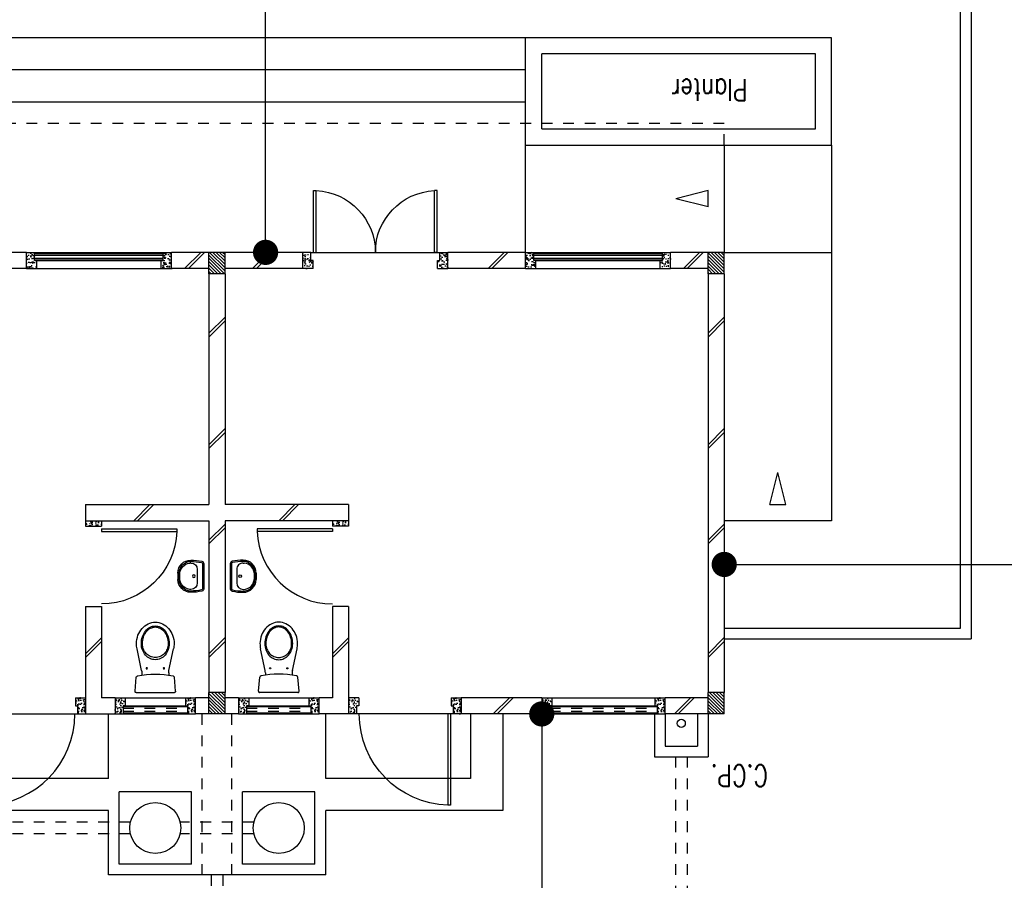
# Model space of a CAD drawing. Header units: millimetres. Extents: x 301 to 1479, y 491 to 1341.
# Tile 13 of 256: x 379 to 388, y 556 to 564. Entities that reach past the tile are written whole.
import ezdxf

# ---------------------------------------------------------------- set-up
doc = ezdxf.new("R2010")
doc.units = ezdxf.units.MM
doc.header["$LTSCALE"] = 1.5
doc.header["$MEASUREMENT"] = 0
for name, pattern in [('HIDDEN', [0.375, 0.25, -0.125]), ('HIDDEN2', [4.7625, 3.175, -1.5875]), ('PHANTOM2', [1.25, 0.625, -0.125, 0.125, -0.125, 0.125, -0.125])]:
    doc.linetypes.add(name, pattern=pattern)
for name, color, linetype in [('Block', 46, 'Continuous'), ('BWCN', 4, 'Continuous'), ('DOOR', 3, 'Continuous'), ('Ele', 8, 'Continuous'), ('HATCH', 7, 'Continuous'), ('Hatch Block', 251, 'Continuous'), ('Hatch Col.', 250, 'Continuous'), ('Hatch Stub Col', 251, 'Continuous'), ('Kerb', 251, 'Continuous'), ('P. Sewr Manhole', 49, 'Continuous'), ('Paving Block', 251, 'Continuous'), ('PVC Pipe 110', 69, 'Continuous'), ('PVC RWP 75', 77, 'Continuous'), ('PVC Sewer Pipe 110', 24, 'Continuous'), ('SANIT', 8, 'Continuous'), ('TEXT', 7, 'Continuous'), ('WINDOW', 1, 'Continuous')]:
    doc.layers.add(name, color=color, linetype=linetype)
doc.styles.add('RS1', font='romans.shx', dxfattribs={"width": 0.75, "height": 0.5})
doc.styles.add('RS2-100', font='ROMANS.shx', dxfattribs={"width": 0.75, "height": 200})
doc.dimstyles.new('Souillac5', dxfattribs={"dimscale": 0.5, "dimtxt": 0.5, "dimasz": 0.47, "dimexe": 0, "dimexo": 1, "dimgap": 0.5, "dimtad": 1, "dimzin": 0, "dimdsep": 46, "dimtxsty": 'RS1', "dimblk": 'DOT', "dimcen": 3, "dimse1": 1, "dimse2": 1, "dimclrd": 6, "dimclre": 6, "dimclrt": 7, "dimaunit": 1, "dimadec": 0, "dimazin": 0, "dimtfac": 1, "dimtofl": 0, "dimtmove": 1, "dimatfit": 3, "dimfxl": 1, "dimtolj": 1, "dimtzin": 0, "dimlwe": -1, "dimarcsym": 0})
pattern_1 = [(315, (763091.83, 6759.343), (15.46796084, 15.46796084), [])]
pattern_2 = [(50, (425954.37, 160712.746), (71.726018, -6.2752135), [7.5, -82.5]), (355, (425954.37, 160712.746), (-13.875133, 75.219213), [6, -66]), (100.451444, (425960.345, 160712.22), (57.850885, 68.943999), [6.374019, -70.114211]), (46.1842, (425954.37, 160732.75), (106.724133, -16.551928), [11.25, -123.75]), (96.635635, (425963.26, 160731.37), (93.466195, 97.41186), [9.561034, -105.171376]), (351.184164, (425954.37, 160732.75), (93.466195, 97.41186), [9, -99]), (21, (425964.37, 160727.746), (59.690705, -40.261889), [7.5, -82.5]), (326, (425964.37, 160727.746), (24.331533, 72.515005), [6, -66]), (71.451445, (425969.34, 160724.39), (84.022238, 32.253115), [6.374019, -70.114211]), (37.5, (425954.367, 160712.746), (1.2159855, 33.2893854), [0, -65.2, 0, -67, 0, -66.25]), (7.5, (425954.367, 160712.746), (26.3069537, 39.4411712), [0, -38.2, 0, -63.7, 0, -25.25]), (327.5, (425932.067, 160712.746), (53.3822436, -2.2554872), [0, -25, 0, -78, 0, -103.5]), (317.5, (425922.067, 160712.746), (58.318617, 10.010498), [0, -32.5, 0, -51.8, 0, -73.5])]

# ---------------------------------------------------------------- blocks, each defined once
blk = doc.blocks.new('WC')
at = {"layer": 'SANIT'}
for p, q in [((-179.1, 0), (179.1, 0)), ((-189, -10.9), (-177.5, -141.5)), ((189, -10.9), (177.5, -141.5)), ((-125, -184.5), (-125, -161.4)), ((125, -184.5), (125, -161.4)), ((-127.2, -205.2), (-170.1, -407.8)), ((127.2, -205.2), (170.1, -407.8))]:
    blk.add_line(p, q, dxfattribs=at)
for points in [[(130, -455, 0.086378), (119.8, -396.7, 0.092622), (91.9, -348.9, 0.103078), (48.8, -316.1, 0.111925), (0, -305, 0.111925), (-48.8, -316.1, 0.103078), (-91.9, -348.9, 0.092622), (-119.8, -396.7, 0.086378), (-130, -455, 0.086378)], [(120, -455, 0.091554), (110.7, -404.8, 0.095342), (84.9, -363.1, 0.101238), (45.4, -334.7, 0.105842), (0, -325, 0.105842), (-45.4, -334.7, 0.101238), (-84.9, -363.1, 0.095342), (-110.7, -404.8, 0.091554), (-120, -455, 0.091554)], [(-175, -455, 0.087147), (-161.4, -532.7, 0.093047), (-123.7, -596.4, 0.102819), (-65.8, -640.2, 0.110985), (0, -655, 0.110985), (65.8, -640.2, 0.102819), (123.7, -596.4, 0.093047), (161.4, -532.7, 0.087147), (175, -455, 0.052217), (170.1, -407.8, 0.093047)], [(-170.1, -407.8, 0.052217), (-175, -455, 0.087147)], [(-130, -455, 0.079027), (-119.7, -519.8, 0.088191), (-91.9, -571.7, 0.105253), (-48.1, -608.1, 0.121599), (0, -620, 0.121599), (48.1, -608.1, 0.105253), (91.9, -571.7, 0.088191), (119.7, -519.8, 0.079027), (130, -455, 0.079027)], [(-120, -455, 0.077736), (-110.5, -515.9, 0.087342), (-84.9, -564.6, 0.105569), (-44.3, -598.9, 0.12344), (0, -610, 0.12344), (44.3, -598.9, 0.105569), (84.9, -564.6, 0.087342), (110.5, -515.9, 0.077736), (120, -455, 0.077736)]]:
    blk.add_lwpolyline(points, format="xyb", dxfattribs=at)
for centre in [(-80, -225), (80, -225)]:
    blk.add_circle(centre, 6, dxfattribs=at)
for centre, radius, start, end in [((-179.1, -10), 10, 90, 185.04245), ((179.1, -10), 10, 354.95755, 90), ((-162.6, -140.2), 15, 185.04245, 259.60796), ((0, 746.3), 916.3, 259.60796, 280.39204), ((162.6, -140.2), 15, 280.39204, 354.95755), ((-225, -184.5), 100, 348.04369, 0), ((225, -184.5), 100, 180, 191.95631)]:
    blk.add_arc(centre, radius, start, end, dxfattribs=at)
blk = doc.blocks.new('Wh1')
at = {"layer": 'SANIT'}
for p, q in [((197, 0), (-197, 0)), ((197, -20), (-197, -20)), ((105, -100), (-105, -100)), ((-205, -200), (-205, -217)), ((205, -200), (205, -217)), ((50, -380), (-50, -380)), ((50, -400), (-50, -400)), ((-30, -373), (30, -373))]:
    blk.add_line(p, q, dxfattribs=at)
blk.add_circle((0, -154), 20, dxfattribs=at)
for centre, radius, start, end in [((0, -200), 250, 180, 180), ((0, -200), 250, 0, 0), ((-197, -35), 35, 90, 167.7776), ((197, -35), 35, 12.2224, 90), ((567, -201), 817, 167.7776, 179.9598), ((567, -201), 797, 167.7776, 179.9598), ((-197, -35), 15, 90, 167.7776), ((-105, -200), 100, 90, 180), ((105, -200), 100, 0, 90), ((197, -35), 15, 12.2224, 90), ((-567, -201), 797, 0.0402, 12.2224), ((-567, -201), 817, 0.0402, 12.2224), ((-50, -200), 200, 180, 270), ((-50, -200), 180, 180, 270), ((-30, -197), 176, 186.7076, 270.013), ((30, -197), 176, 269.987, 353.2924), ((50, -200), 180, 270, 0), ((50, -200), 200, 270, 0)]:
    blk.add_arc(centre, radius, start, end, dxfattribs=at)
blk = doc.blocks.new('Dr900')
at = {"layer": 'DOOR'}
for p, q in [((-50, 0), (-50, 850)), ((-25, 850), (-50, 850)), ((-25, 0), (-25, 850)), ((-25, 0), (-50, 0))]:
    blk.add_line(p, q, dxfattribs=at)
blk.add_arc((-24.3, -0.3), 850.7, 91.72797, 179.98222, dxfattribs=at)
blk = doc.blocks.new('Dr750')
at = {"layer": 'DOOR'}
for p, q in [((-50, 0), (-50, 700)), ((-25, 700), (-50, 700)), ((-25, 0), (-25, 700)), ((-25, 0), (-50, 0))]:
    blk.add_line(p, q, dxfattribs=at)
blk.add_arc((-24.2, -0.3), 700.8, 92.10955, 179.97371, dxfattribs=at)
blk = doc.blocks.new('Ddr1200')
at = {"layer": 'DOOR'}
for p, q in [((-575, 0), (-575, 575)), ((-575, 575), (-550, 575)), ((-550, 0), (-550, 575)), ((550, 0), (550, 575)), ((575, 575), (550, 575)), ((575, 0), (575, 575)), ((-575, 0), (-550, 0)), ((575, 0), (550, 0))]:
    blk.add_line(p, q, dxfattribs=at)
for centre, start, end in [((-576, -0.4), 0.03911, 87.41483), ((576, -0.4), 92.58517, 179.96089)]:
    blk.add_arc(centre, 576, start, end, dxfattribs=at)
blk = doc.blocks.new('COMU')
at = {"layer": 'Hatch Col.'}
h = blk.add_hatch(dxfattribs=at)
h.set_pattern_fill('ANSI31', color=256, scale=175, angle=-90)
h.set_pattern_definition(pattern_1)
h.paths.add_polyline_path([(1150, 6300), (1000, 6300), (1000, 6100), (1150, 6100)])
h = blk.add_hatch(dxfattribs=at)
h.set_pattern_fill('ANSI31', color=256, scale=175, angle=-90)
h.set_pattern_definition(pattern_1)
h.paths.add_polyline_path([(5800, 6300), (5650, 6300), (5650, 6100), (5800, 6100)])
h = blk.add_hatch(dxfattribs=at)
h.set_pattern_fill('ANSI31', color=256, scale=175, angle=-90)
h.set_pattern_definition(pattern_1)
h.paths.add_polyline_path([(1150, 2200), (1000, 2200), (1000, 2000), (1150, 2000)])
h = blk.add_hatch(dxfattribs=at)
h.set_pattern_fill('ANSI31', color=256, scale=175, angle=-90)
h.set_pattern_definition(pattern_1)
h.paths.add_polyline_path([(5800, 2200), (5650, 2200), (5650, 2000), (5800, 2000)])
at = {"layer": 'Hatch Stub Col', "linetype": 'ByBlock'}
h = blk.add_hatch(dxfattribs=at)
h.set_pattern_fill('AR-CONC', color=256, scale=10, angle=720)
h.set_pattern_definition([(50, (424054.37, 160712.746), (71.726018, -6.2752135), [7.5, -82.5]), (355, (424054.37, 160712.746), (-13.875133, 75.219213), [6, -66]), (100.451444, (424060.345, 160712.22), (57.850885, 68.943999), [6.374019, -70.114211]), (46.1842, (424054.37, 160732.75), (106.724133, -16.551928), [11.25, -123.75]), (96.635635, (424063.26, 160731.37), (93.466195, 97.41186), [9.561034, -105.171376]), (351.184164, (424054.37, 160732.75), (93.466195, 97.41186), [9, -99]), (21, (424064.37, 160727.746), (59.690705, -40.261889), [7.5, -82.5]), (326, (424064.37, 160727.746), (24.331533, 72.515005), [6, -66]), (71.451445, (424069.34, 160724.39), (84.022238, 32.253115), [6.374019, -70.114211]), (37.5, (424054.367, 160712.746), (1.2159855, 33.2893854), [0, -65.2, 0, -67, 0, -66.25]), (7.5, (424054.367, 160712.746), (26.3069537, 39.4411712), [0, -38.2, 0, -63.7, 0, -25.25]), (327.5, (424032.067, 160712.746), (53.3822436, -2.2554872), [0, -25, 0, -78, 0, -103.5]), (317.5, (424022.067, 160712.746), (58.318617, 10.010498), [0, -32.5, 0, -51.8, 0, -73.5])])
h.paths.add_polyline_path([(1645, 6225), (1625, 6225), (1625, 6300), (1550, 6300), (1550, 6150), (1645, 6150)])
h = blk.add_hatch(dxfattribs=at)
h.set_pattern_fill('AR-CONC', color=256, scale=10, angle=720)
h.set_pattern_definition(pattern_2)
h.paths.add_polyline_path([(2605, 6225), (2625, 6225), (2625, 6300), (2700, 6300), (2700, 6150), (2605, 6150)])
h = blk.add_hatch(dxfattribs=at)
h.set_pattern_fill('AR-CONC', color=256, scale=10, angle=720)
h.set_pattern_definition(pattern_2)
h.paths.add_polyline_path([(3545, 6225), (3525, 6225), (3525, 6300), (3450, 6300), (3450, 6150), (3545, 6150)])
h = blk.add_hatch(dxfattribs=at)
h.set_pattern_fill('AR-CONC', color=256, scale=10, angle=720)
h.set_pattern_definition([(50, (427754.37, 160712.746), (71.726018, -6.2752135), [7.5, -82.5]), (355, (427754.37, 160712.746), (-13.875133, 75.219213), [6, -66]), (100.451444, (427760.345, 160712.22), (57.850885, 68.943999), [6.374019, -70.114211]), (46.1842, (427754.37, 160732.75), (106.724133, -16.551928), [11.25, -123.75]), (96.635635, (427763.26, 160731.37), (93.466195, 97.41186), [9.561034, -105.171376]), (351.184164, (427754.37, 160732.75), (93.466195, 97.41186), [9, -99]), (21, (427764.37, 160727.746), (59.690705, -40.261889), [7.5, -82.5]), (326, (427764.37, 160727.746), (24.331533, 72.515005), [6, -66]), (71.451445, (427769.34, 160724.39), (84.022238, 32.253115), [6.374019, -70.114211]), (37.5, (427754.367, 160712.746), (1.2159855, 33.2893854), [0, -65.2, 0, -67, 0, -66.25]), (7.5, (427754.367, 160712.746), (26.3069537, 39.4411712), [0, -38.2, 0, -63.7, 0, -25.25]), (327.5, (427732.067, 160712.746), (53.3822436, -2.2554872), [0, -25, 0, -78, 0, -103.5]), (317.5, (427722.067, 160712.746), (58.318617, 10.010498), [0, -32.5, 0, -51.8, 0, -73.5])])
h.paths.add_polyline_path([(4405, 6225), (4425, 6225), (4425, 6300), (4500, 6300), (4500, 6150), (4405, 6150)])
h = blk.add_hatch(dxfattribs=at)
h.set_pattern_fill('AR-CONC', color=256, scale=10, angle=720)
h.set_pattern_definition([(50, (427279.37, 160712.746), (71.726018, -6.2752135), [7.5, -82.5]), (355, (427279.37, 160712.746), (-13.875133, 75.219213), [6, -66]), (100.451444, (427285.345, 160712.22), (57.850885, 68.943999), [6.374019, -70.114211]), (46.1842, (427279.37, 160732.75), (106.724133, -16.551928), [11.25, -123.75]), (96.635635, (427288.26, 160731.37), (93.466195, 97.41186), [9.561034, -105.171376]), (351.184164, (427279.37, 160732.75), (93.466195, 97.41186), [9, -99]), (21, (427289.37, 160727.746), (59.690705, -40.261889), [7.5, -82.5]), (326, (427289.37, 160727.746), (24.331533, 72.515005), [6, -66]), (71.451445, (427294.34, 160724.39), (84.022238, 32.253115), [6.374019, -70.114211]), (37.5, (427279.367, 160712.746), (1.2159855, 33.2893854), [0, -65.2, 0, -67, 0, -66.25]), (7.5, (427279.367, 160712.746), (26.3069537, 39.4411712), [0, -38.2, 0, -63.7, 0, -25.25]), (327.5, (427257.067, 160712.746), (53.3822436, -2.2554872), [0, -25, 0, -78, 0, -103.5]), (317.5, (427247.067, 160712.746), (58.318617, 10.010498), [0, -32.5, 0, -51.8, 0, -73.5])])
h.paths.add_polyline_path([(4870, 6225), (4850, 6225), (4850, 6300), (4775, 6300), (4775, 6150), (4870, 6150)])
h = blk.add_hatch(dxfattribs=at)
h.set_pattern_fill('AR-CONC', color=256, scale=10, angle=720)
h.set_pattern_definition([(50, (428779.37, 160712.746), (71.726018, -6.2752135), [7.5, -82.5]), (355, (428779.37, 160712.746), (-13.875133, 75.219213), [6, -66]), (100.451444, (428785.345, 160712.22), (57.850885, 68.943999), [6.374019, -70.114211]), (46.1842, (428779.37, 160732.75), (106.724133, -16.551928), [11.25, -123.75]), (96.635635, (428788.26, 160731.37), (93.466195, 97.41186), [9.561034, -105.171376]), (351.184164, (428779.37, 160732.75), (93.466195, 97.41186), [9, -99]), (21, (428789.37, 160727.746), (59.690705, -40.261889), [7.5, -82.5]), (326, (428789.37, 160727.746), (24.331533, 72.515005), [6, -66]), (71.451445, (428794.34, 160724.39), (84.022238, 32.253115), [6.374019, -70.114211]), (37.5, (428779.367, 160712.746), (1.2159855, 33.2893854), [0, -65.2, 0, -67, 0, -66.25]), (7.5, (428779.367, 160712.746), (26.3069537, 39.4411712), [0, -38.2, 0, -63.7, 0, -25.25]), (327.5, (428757.067, 160712.746), (53.3822436, -2.2554872), [0, -25, 0, -78, 0, -103.5]), (317.5, (428747.067, 160712.746), (58.318617, 10.010498), [0, -32.5, 0, -51.8, 0, -73.5])])
h.paths.add_polyline_path([(5430, 6225), (5450, 6225), (5450, 6300), (5525, 6300), (5525, 6150), (5430, 6150)])
h = blk.add_hatch(dxfattribs=at)
h.set_pattern_fill('AR-CONC', color=256, scale=10, angle=720)
h.set_pattern_definition([(50, (428429.37, 160712.746), (71.726018, -6.2752135), [7.5, -82.5]), (355, (428429.37, 160712.746), (-13.875133, 75.219213), [6, -66]), (100.451444, (428435.345, 160712.22), (57.850885, 68.943999), [6.374019, -70.114211]), (46.1842, (428429.37, 160732.75), (106.724133, -16.551928), [11.25, -123.75]), (96.635635, (428438.26, 160731.37), (93.466195, 97.41186), [9.561034, -105.171376]), (351.184164, (428429.37, 160732.75), (93.466195, 97.41186), [9, -99]), (21, (428439.37, 160727.746), (59.690705, -40.261889), [7.5, -82.5]), (326, (428439.37, 160727.746), (24.331533, 72.515005), [6, -66]), (71.451445, (428444.34, 160724.39), (84.022238, 32.253115), [6.374019, -70.114211]), (37.5, (428429.367, 160712.746), (1.2159855, 33.2893854), [0, -65.2, 0, -67, 0, -66.25]), (7.5, (428429.367, 160712.746), (26.3069537, 39.4411712), [0, -38.2, 0, -63.7, 0, -25.25]), (327.5, (428407.067, 160712.746), (53.3822436, -2.2554872), [0, -25, 0, -78, 0, -103.5]), (317.5, (428397.067, 160712.746), (58.318617, 10.010498), [0, -32.5, 0, -51.8, 0, -73.5])])
h.paths.add_polyline_path([(6020, 6225), (6000, 6225), (6000, 6300), (5925, 6300), (5925, 6150), (6020, 6150)])
h = blk.add_hatch(dxfattribs=at)
h.set_pattern_fill('AR-CONC', color=256, scale=10, angle=720)
h.set_pattern_definition([(50, (429929.37, 160712.746), (71.726018, -6.2752135), [7.5, -82.5]), (355, (429929.37, 160712.746), (-13.875133, 75.219213), [6, -66]), (100.451444, (429935.345, 160712.22), (57.850885, 68.943999), [6.374019, -70.114211]), (46.1842, (429929.37, 160732.75), (106.724133, -16.551928), [11.25, -123.75]), (96.635635, (429938.26, 160731.37), (93.466195, 97.41186), [9.561034, -105.171376]), (351.184164, (429929.37, 160732.75), (93.466195, 97.41186), [9, -99]), (21, (429939.37, 160727.746), (59.690705, -40.261889), [7.5, -82.5]), (326, (429939.37, 160727.746), (24.331533, 72.515005), [6, -66]), (71.451445, (429944.34, 160724.39), (84.022238, 32.253115), [6.374019, -70.114211]), (37.5, (429929.367, 160712.746), (1.2159855, 33.2893854), [0, -65.2, 0, -67, 0, -66.25]), (7.5, (429929.367, 160712.746), (26.3069537, 39.4411712), [0, -38.2, 0, -63.7, 0, -25.25]), (327.5, (429907.067, 160712.746), (53.3822436, -2.2554872), [0, -25, 0, -78, 0, -103.5]), (317.5, (429897.067, 160712.746), (58.318617, 10.010498), [0, -32.5, 0, -51.8, 0, -73.5])])
h.paths.add_polyline_path([(6580, 6225), (6600, 6225), (6600, 6300), (6675, 6300), (6675, 6150), (6580, 6150)])
h = blk.add_hatch(dxfattribs=at)
h.set_pattern_fill('AR-CONC', color=256, scale=10, angle=720)
h.set_pattern_definition([(50, (429454.37, 160712.746), (71.726018, -6.2752135), [7.5, -82.5]), (355, (429454.37, 160712.746), (-13.875133, 75.219213), [6, -66]), (100.451444, (429460.345, 160712.22), (57.850885, 68.943999), [6.374019, -70.114211]), (46.1842, (429454.37, 160732.75), (106.724133, -16.551928), [11.25, -123.75]), (96.635635, (429463.26, 160731.37), (93.466195, 97.41186), [9.561034, -105.171376]), (351.184164, (429454.37, 160732.75), (93.466195, 97.41186), [9, -99]), (21, (429464.37, 160727.746), (59.690705, -40.261889), [7.5, -82.5]), (326, (429464.37, 160727.746), (24.331533, 72.515005), [6, -66]), (71.451445, (429469.34, 160724.39), (84.022238, 32.253115), [6.374019, -70.114211]), (37.5, (429454.367, 160712.746), (1.2159855, 33.2893854), [0, -65.2, 0, -67, 0, -66.25]), (7.5, (429454.367, 160712.746), (26.3069537, 39.4411712), [0, -38.2, 0, -63.7, 0, -25.25]), (327.5, (429432.067, 160712.746), (53.3822436, -2.2554872), [0, -25, 0, -78, 0, -103.5]), (317.5, (429422.067, 160712.746), (58.318617, 10.010498), [0, -32.5, 0, -51.8, 0, -73.5])])
h.paths.add_polyline_path([(7045, 6225), (7025, 6225), (7025, 6300), (6950, 6300), (6950, 6150), (7045, 6150)])
h = blk.add_hatch(dxfattribs=at)
h.set_pattern_fill('AR-CONC', color=256, scale=10, angle=720)
h.set_pattern_definition([(50, (763091.83, 6759.343), (71.7260183, -6.2752135), [7.5, -82.5]), (355, (763091.83, 6759.34), (-13.8751334, 75.2192134), [6, -66]), (100.451444, (763097.81, 6758.82), (57.8508847, 68.943999), [6.374019, -70.114211]), (46.1842, (763091.83, 6779.34), (106.724133, -16.551928), [11.25, -123.75]), (96.635635, (763100.72, 6777.96), (93.466195, 97.41186), [9.561034, -105.171376]), (351.184164, (763091.83, 6779.34), (93.466195, 97.41186), [9, -99]), (21, (763101.83, 6774.343), (59.690705, -40.261889), [7.5, -82.5]), (326, (763101.83, 6774.34), (24.331533, 72.5150045), [6, -66]), (71.451445, (763106.804, 6770.99), (84.0222377, 32.253115), [6.374019, -70.114211]), (37.5, (763091.83, 6759.343), (1.2159855, 33.2893854), [0, -65.2, 0, -67, 0, -66.25]), (7.5, (763091.83, 6759.343), (26.3069537, 39.4411712), [0, -38.2, 0, -63.7, 0, -25.25]), (327.5, (763069.53, 6759.343), (53.3822436, -2.2554872), [0, -25, 0, -78, 0, -103.5]), (317.5, (763059.53, 6759.343), (58.318617, 10.0104982), [0, -32.5, 0, -51.8, 0, -73.5])])
h.paths.add_polyline_path([(4650, 4500), (4650, 4550), (4500, 4550), (4500, 4500)])
h = blk.add_hatch(dxfattribs=at)
h.set_pattern_fill('AR-CONC', color=256, scale=10, angle=720)
h.set_pattern_definition([(50, (765391.83, 6759.343), (71.7260183, -6.2752135), [7.5, -82.5]), (355, (765391.83, 6759.34), (-13.8751334, 75.2192134), [6, -66]), (100.451444, (765397.81, 6758.82), (57.8508847, 68.943999), [6.374019, -70.114211]), (46.1842, (765391.83, 6779.34), (106.724133, -16.551928), [11.25, -123.75]), (96.635635, (765400.72, 6777.96), (93.466195, 97.41186), [9.561034, -105.171376]), (351.184164, (765391.83, 6779.34), (93.466195, 97.41186), [9, -99]), (21, (765401.83, 6774.343), (59.690705, -40.261889), [7.5, -82.5]), (326, (765401.83, 6774.34), (24.331533, 72.5150045), [6, -66]), (71.451445, (765406.804, 6770.99), (84.0222377, 32.253115), [6.374019, -70.114211]), (37.5, (765391.83, 6759.343), (1.2159855, 33.2893854), [0, -65.2, 0, -67, 0, -66.25]), (7.5, (765391.83, 6759.343), (26.3069537, 39.4411712), [0, -38.2, 0, -63.7, 0, -25.25]), (327.5, (765369.53, 6759.343), (53.3822436, -2.2554872), [0, -25, 0, -78, 0, -103.5]), (317.5, (765359.53, 6759.343), (58.318617, 10.0104982), [0, -32.5, 0, -51.8, 0, -73.5])])
h.paths.add_polyline_path([(6950, 4550), (6800, 4550), (6800, 4500), (6950, 4500)])
h = blk.add_hatch(dxfattribs=at)
h.set_pattern_fill('AR-CONC', color=256, scale=10, angle=720)
h.set_pattern_definition([(50, (428703.87, 159263.76), (71.726018, -6.2752135), [7.5, -82.5]), (355, (428703.87, 159263.76), (-13.875133, 75.219213), [6, -66]), (100.451444, (428709.845, 159263.24), (57.850885, 68.943999), [6.374019, -70.114211]), (46.1842, (428703.87, 159283.76), (106.724133, -16.551928), [11.25, -123.75]), (96.635635, (428712.76, 159282.38), (93.466195, 97.41186), [9.561034, -105.171376]), (351.184164, (428703.87, 159283.76), (93.466195, 97.41186), [9, -99]), (21, (428713.87, 159278.76), (59.690705, -40.261889), [7.5, -82.5]), (326, (428713.87, 159278.76), (24.331533, 72.515005), [6, -66]), (71.451445, (428718.84, 159275.404), (84.022238, 32.253115), [6.374019, -70.114211]), (37.5, (428703.867, 159263.76), (1.2159855, 33.2893854), [0, -65.2, 0, -67, 0, -66.25]), (7.5, (428703.867, 159263.76), (26.3069537, 39.4411712), [0, -38.2, 0, -63.7, 0, -25.25]), (327.5, (428681.567, 159263.76), (53.3822436, -2.2554872), [0, -25, 0, -78, 0, -103.5]), (317.5, (428671.567, 159263.76), (58.318617, 10.010498), [0, -32.5, 0, -51.8, 0, -73.5])])
h.paths.add_polyline_path([(1595.5, 2075), (1575.5, 2075), (1575.5, 2000), (1500.5, 2000), (1500.5, 2150), (1595.5, 2150)])
h = blk.add_hatch(dxfattribs=at)
h.set_pattern_fill('AR-CONC', color=256, scale=10, angle=720)
h.set_pattern_definition([(50, (426604.37, 159263.76), (71.726018, -6.2752135), [7.5, -82.5]), (355, (426604.37, 159263.76), (-13.875133, 75.219213), [6, -66]), (100.451444, (426610.345, 159263.24), (57.850885, 68.943999), [6.374019, -70.114211]), (46.1842, (426604.37, 159283.76), (106.724133, -16.551928), [11.25, -123.75]), (96.635635, (426613.26, 159282.38), (93.466195, 97.41186), [9.561034, -105.171376]), (351.184164, (426604.37, 159283.76), (93.466195, 97.41186), [9, -99]), (21, (426614.37, 159278.76), (59.690705, -40.261889), [7.5, -82.5]), (326, (426614.37, 159278.76), (24.331533, 72.515005), [6, -66]), (71.451445, (426619.34, 159275.404), (84.022238, 32.253115), [6.374019, -70.114211]), (37.5, (426604.367, 159263.76), (1.2159855, 33.2893854), [0, -65.2, 0, -67, 0, -66.25]), (7.5, (426604.367, 159263.76), (26.3069537, 39.4411712), [0, -38.2, 0, -63.7, 0, -25.25]), (327.5, (426582.067, 159263.76), (53.3822436, -2.2554872), [0, -25, 0, -78, 0, -103.5]), (317.5, (426572.067, 159263.76), (58.318617, 10.010498), [0, -32.5, 0, -51.8, 0, -73.5])])
h.paths.add_polyline_path([(2755, 2075), (2775, 2075), (2775, 2000), (2850, 2000), (2850, 2150), (2755, 2150)])
h = blk.add_hatch(dxfattribs=at)
h.set_pattern_fill('AR-CONC', color=256, scale=10, angle=720)
h.set_pattern_definition([(50, (426779.37, 159263.76), (71.726018, -6.2752135), [7.5, -82.5]), (355, (426779.37, 159263.76), (-13.875133, 75.219213), [6, -66]), (100.451444, (426785.345, 159263.24), (57.850885, 68.943999), [6.374019, -70.114211]), (46.1842, (426779.37, 159283.76), (106.724133, -16.551928), [11.25, -123.75]), (96.635635, (426788.26, 159282.38), (93.466195, 97.41186), [9.561034, -105.171376]), (351.184164, (426779.37, 159283.76), (93.466195, 97.41186), [9, -99]), (21, (426789.37, 159278.76), (59.690705, -40.261889), [7.5, -82.5]), (326, (426789.37, 159278.76), (24.331533, 72.515005), [6, -66]), (71.451445, (426794.34, 159275.404), (84.022238, 32.253115), [6.374019, -70.114211]), (37.5, (426779.367, 159263.76), (1.2159855, 33.2893854), [0, -65.2, 0, -67, 0, -66.25]), (7.5, (426779.367, 159263.76), (26.3069537, 39.4411712), [0, -38.2, 0, -63.7, 0, -25.25]), (327.5, (426757.067, 159263.76), (53.3822436, -2.2554872), [0, -25, 0, -78, 0, -103.5]), (317.5, (426747.067, 159263.76), (58.318617, 10.010498), [0, -32.5, 0, -51.8, 0, -73.5])])
h.paths.add_polyline_path([(3670, 2075), (3650, 2075), (3650, 2000), (3575, 2000), (3575, 2150), (3670, 2150)])
h = blk.add_hatch(dxfattribs=at)
h.set_pattern_fill('AR-CONC', color=256, scale=10, angle=720)
h.set_pattern_definition([(50, (424079.37, 159263.76), (71.726018, -6.2752135), [7.5, -82.5]), (355, (424079.37, 159263.76), (-13.875133, 75.219213), [6, -66]), (100.451444, (424085.345, 159263.24), (57.850885, 68.943999), [6.374019, -70.114211]), (46.1842, (424079.37, 159283.76), (106.724133, -16.551928), [11.25, -123.75]), (96.635635, (424088.26, 159282.38), (93.466195, 97.41186), [9.561034, -105.171376]), (351.184164, (424079.37, 159283.76), (93.466195, 97.41186), [9, -99]), (21, (424089.37, 159278.76), (59.690705, -40.261889), [7.5, -82.5]), (326, (424089.37, 159278.76), (24.331533, 72.515005), [6, -66]), (71.451445, (424094.34, 159275.404), (84.022238, 32.253115), [6.374019, -70.114211]), (37.5, (424079.367, 159263.76), (1.2159855, 33.2893854), [0, -65.2, 0, -67, 0, -66.25]), (7.5, (424079.367, 159263.76), (26.3069537, 39.4411712), [0, -38.2, 0, -63.7, 0, -25.25]), (327.5, (424057.067, 159263.76), (53.3822436, -2.2554872), [0, -25, 0, -78, 0, -103.5]), (317.5, (424047.067, 159263.76), (58.318617, 10.010498), [0, -32.5, 0, -51.8, 0, -73.5])])
h.paths.add_polyline_path([(4830, 2075), (4850, 2075), (4850, 2000), (4925, 2000), (4925, 2150), (4830, 2150)])
h = blk.add_hatch(dxfattribs=at)
h.set_pattern_fill('AR-CONC', color=256, scale=10, angle=720)
h.set_pattern_definition([(50, (428654.87, 159263.76), (71.726018, -6.2752135), [7.5, -82.5]), (355, (428654.87, 159263.76), (-13.875133, 75.219213), [6, -66]), (100.451444, (428660.845, 159263.24), (57.850885, 68.943999), [6.374019, -70.114211]), (46.1842, (428654.87, 159283.76), (106.724133, -16.551928), [11.25, -123.75]), (96.635635, (428663.76, 159282.38), (93.466195, 97.41186), [9.561034, -105.171376]), (351.184164, (428654.87, 159283.76), (93.466195, 97.41186), [9, -99]), (21, (428664.87, 159278.76), (59.690705, -40.261889), [7.5, -82.5]), (326, (428664.87, 159278.76), (24.331533, 72.515005), [6, -66]), (71.451445, (428669.84, 159275.404), (84.022238, 32.253115), [6.374019, -70.114211]), (37.5, (428654.867, 159263.76), (1.2159855, 33.2893854), [0, -65.2, 0, -67, 0, -66.25]), (7.5, (428654.867, 159263.76), (26.3069537, 39.4411712), [0, -38.2, 0, -63.7, 0, -25.25]), (327.5, (428632.567, 159263.76), (53.3822436, -2.2554872), [0, -25, 0, -78, 0, -103.5]), (317.5, (428622.567, 159263.76), (58.318617, 10.010498), [0, -32.5, 0, -51.8, 0, -73.5])])
h.paths.add_polyline_path([(6245.5, 2075), (6225.5, 2075), (6225.5, 2000), (6150.5, 2000), (6150.5, 2150), (6245.5, 2150)])
h = blk.add_hatch(dxfattribs=at)
h.set_pattern_fill('AR-CONC', color=256, scale=10, angle=720)
h.set_pattern_definition([(50, (430754.37, 159263.76), (71.726018, -6.2752135), [7.5, -82.5]), (355, (430754.37, 159263.76), (-13.875133, 75.219213), [6, -66]), (100.451444, (430760.345, 159263.24), (57.850885, 68.943999), [6.374019, -70.114211]), (46.1842, (430754.37, 159283.76), (106.724133, -16.551928), [11.25, -123.75]), (96.635635, (430763.26, 159282.38), (93.466195, 97.41186), [9.561034, -105.171376]), (351.184164, (430754.37, 159283.76), (93.466195, 97.41186), [9, -99]), (21, (430764.37, 159278.76), (59.690705, -40.261889), [7.5, -82.5]), (326, (430764.37, 159278.76), (24.331533, 72.515005), [6, -66]), (71.451445, (430769.34, 159275.404), (84.022238, 32.253115), [6.374019, -70.114211]), (37.5, (430754.367, 159263.76), (1.2159855, 33.2893854), [0, -65.2, 0, -67, 0, -66.25]), (7.5, (430754.367, 159263.76), (26.3069537, 39.4411712), [0, -38.2, 0, -63.7, 0, -25.25]), (327.5, (430732.067, 159263.76), (53.3822436, -2.2554872), [0, -25, 0, -78, 0, -103.5]), (317.5, (430722.067, 159263.76), (58.318617, 10.010498), [0, -32.5, 0, -51.8, 0, -73.5])])
h.paths.add_polyline_path([(7405, 2075), (7425, 2075), (7425, 2000), (7500, 2000), (7500, 2150), (7405, 2150)])
at = {"layer": 'Block', "linetype": 'ByBlock'}
for p, q in [((1150, 6300), (1550, 6300)), ((2700, 6300), (3450, 6300)), ((4500, 6300), (4775, 6300)), ((5525, 6300), (5650, 6300)), ((5800, 6300), (5925, 6300)), ((6950, 6300), (6675, 6300)), ((1150, 6150), (1550, 6150)), ((2700, 6150), (3450, 6150)), ((4500, 5300), (4500, 6150)), ((4650, 6150), (4775, 6150)), ((4650, 5300), (4650, 6150)), ((5525, 6150), (5650, 6150)), ((5800, 6150), (5925, 6150)), ((6675, 6150), (6800, 6150)), ((6800, 5300), (6800, 6150)), ((6950, 5300), (6950, 6150)), ((1000, 2200), (1000, 6100)), ((1150, 2200), (1150, 6100)), ((5650, 4500), (5650, 6100)), ((5800, 4500), (5800, 6100)), ((4500, 5300), (4650, 5300)), ((6950, 5300), (6800, 5300)), ((4500, 4350), (4500, 4500)), ((4500, 4500), (5650, 4500)), ((6950, 4500), (5800, 4500)), ((6950, 4350), (6950, 4500)), ((4500, 4350), (5650, 4350)), ((5650, 2200), (5650, 4350)), ((5800, 2200), (5800, 4350)), ((6950, 4350), (5800, 4350)), ((1150, 2150), (1500.5, 2150)), ((2850, 2150), (3575, 2150)), ((4925, 2150), (5650, 2150)), ((5800, 2150), (6150.5, 2150)), ((7500, 2150), (8225, 2150)), ((1150, 2000), (1500.5, 2000)), ((2850, 2000), (3575, 2000)), ((4925, 2000), (5650, 2000)), ((5800, 2000), (6150.5, 2000)), ((7500, 2000), (8225, 2000))]:
    blk.add_line(p, q, dxfattribs=at)
at = {"layer": 'BWCN'}
for p, q in [((1000, 6300), (1150, 6300)), ((1000, 6300), (1000, 6100)), ((1150, 6300), (1150, 6100)), ((1625, 6300), (1550, 6300)), ((1625, 6225), (1625, 6300)), ((2625, 6225), (2625, 6300)), ((2700, 6300), (2625, 6300)), ((3450, 6300), (3525, 6300)), ((3450, 6150), (3450, 6300)), ((3525, 6225), (3525, 6300)), ((4425, 6300), (4500, 6300)), ((4425, 6225), (4425, 6300)), ((4500, 6150), (4500, 6300)), ((4850, 6300), (4775, 6300)), ((4850, 6225), (4850, 6300)), ((5450, 6225), (5450, 6300)), ((5525, 6300), (5450, 6300)), ((5650, 6300), (5800, 6300)), ((5650, 6300), (5650, 6100)), ((5800, 6300), (5800, 6100)), ((6000, 6300), (5925, 6300)), ((6000, 6225), (6000, 6300)), ((6600, 6225), (6600, 6300)), ((6675, 6300), (6600, 6300)), ((7025, 6300), (6950, 6300)), ((6950, 6150), (6950, 6300)), ((7025, 6225), (7025, 6300)), ((1645, 6150), (1550, 6150)), ((1645, 6225), (1625, 6225)), ((1645, 6150), (1645, 6225)), ((2605, 6150), (2605, 6225)), ((2605, 6225), (2625, 6225)), ((2700, 6150), (2605, 6150)), ((3545, 6150), (3450, 6150)), ((3545, 6225), (3525, 6225)), ((3545, 6150), (3545, 6225)), ((4405, 6150), (4405, 6225)), ((4405, 6225), (4425, 6225)), ((4405, 6150), (4500, 6150)), ((4870, 6150), (4775, 6150)), ((4870, 6225), (4850, 6225)), ((4870, 6150), (4870, 6225)), ((5430, 6150), (5430, 6225)), ((5430, 6225), (5450, 6225)), ((5525, 6150), (5430, 6150)), ((6020, 6150), (5925, 6150)), ((6020, 6225), (6000, 6225)), ((6020, 6150), (6020, 6225)), ((6580, 6150), (6580, 6225)), ((6580, 6225), (6600, 6225)), ((6675, 6150), (6580, 6150)), ((7045, 6150), (6950, 6150)), ((7045, 6225), (7025, 6225)), ((7045, 6150), (7045, 6225)), ((1000, 6100), (1150, 6100)), ((5650, 6100), (5800, 6100)), ((4500, 4500), (4500, 4550)), ((4500, 4550), (4650, 4550)), ((4650, 4500), (4650, 4550)), ((6800, 4500), (6800, 4550)), ((6950, 4550), (6800, 4550)), ((6950, 4500), (6950, 4550)), ((1000, 2200), (1150, 2200)), ((1000, 2200), (1000, 2000)), ((1150, 2200), (1150, 2000)), ((1500.5, 2150), (1500.5, 2000)), ((1595.5, 2150), (1500.5, 2150)), ((1595.5, 2150), (1595.5, 2075)), ((2755, 2150), (2755, 2075)), ((2850, 2150), (2755, 2150)), ((2850, 2150), (2850, 2000)), ((3670, 2150), (3575, 2150)), ((3575, 2150), (3575, 2000)), ((3670, 2150), (3670, 2075)), ((4830, 2150), (4925, 2150)), ((4830, 2150), (4830, 2075)), ((4925, 2150), (4925, 2000)), ((5650, 2200), (5800, 2200)), ((5650, 2200), (5650, 2000)), ((5800, 2200), (5800, 2000)), ((6150.5, 2150), (6150.5, 2000)), ((6245.5, 2150), (6150.5, 2150)), ((6245.5, 2150), (6245.5, 2075)), ((7405, 2150), (7405, 2075)), ((7500, 2150), (7405, 2150)), ((7500, 2150), (7500, 2000)), ((1575.5, 2075), (1575.5, 2000)), ((1595.5, 2075), (1575.5, 2075)), ((2755, 2075), (2775, 2075)), ((2775, 2075), (2775, 2000)), ((3650, 2075), (3650, 2000)), ((3670, 2075), (3650, 2075)), ((4830, 2075), (4850, 2075)), ((4850, 2075), (4850, 2000)), ((6225.5, 2075), (6225.5, 2000)), ((6245.5, 2075), (6225.5, 2075)), ((7405, 2075), (7425, 2075)), ((7425, 2075), (7425, 2000)), ((1000, 2000), (1150, 2000)), ((1575.5, 2000), (1500.5, 2000)), ((2850, 2000), (2775, 2000)), ((3650, 2000), (3575, 2000)), ((4850, 2000), (4925, 2000)), ((5650, 2000), (5800, 2000)), ((6225.5, 2000), (6150.5, 2000)), ((7500, 2000), (7425, 2000))]:
    blk.add_line(p, q, dxfattribs=at)
at = {"layer": 'BWCN', "linetype": 'ByBlock'}
for p, q in [((1550, 6300), (1550, 6150)), ((2700, 6150), (2700, 6300)), ((4775, 6300), (4775, 6150)), ((5525, 6150), (5525, 6300)), ((5925, 6300), (5925, 6150)), ((6675, 6150), (6675, 6300))]:
    blk.add_line(p, q, dxfattribs=at)
at = {"layer": 'Ele'}
for p, q in [((3062.5, 7200), (4712.5, 7200)), ((3062.5, 6300), (3062.5, 7200)), ((6737.5, 7200), (8387.5, 7200)), ((3362.5, 6900), (4712.5, 6900)), ((3362.5, 6300), (3362.5, 6900)), ((4712.5, 6900), (4712.5, 6300)), ((6737.5, 6900), (8087.5, 6900)), ((6737.5, 6900), (6737.5, 6300)), ((2625, 6300), (1625, 6300)), ((2625, 6290), (1625, 6290)), ((3525, 6300), (4425, 6300)), ((5450, 6300), (4850, 6300)), ((5450, 6290), (4850, 6290)), ((6600, 6300), (6000, 6300)), ((6600, 6290), (6000, 6290)), ((7925, 6300), (7025, 6300)), ((2625, 6230), (1625, 6230)), ((2605, 6225), (1645, 6225)), ((2605, 6150), (1645, 6150)), ((5450, 6230), (4850, 6230)), ((5430, 6225), (4870, 6225)), ((5430, 6150), (4870, 6150)), ((6600, 6230), (6000, 6230)), ((6580, 6225), (6020, 6225)), ((6580, 6150), (6020, 6150)), ((0, 1000), (0, 4500)), ((0, 4500), (1000, 4500)), ((2755, 2150), (1595.5, 2150)), ((7405, 2150), (6245.5, 2150)), ((2775, 2070), (1575.5, 2070)), ((2755, 2075), (1595.5, 2075)), ((7425, 2070), (6225.5, 2070)), ((7405, 2075), (6245.5, 2075)), ((1000, 2000), (0, 2000)), ((1000, 1000), (1000, 2000)), ((2775, 2010), (1575.5, 2010)), ((2775, 2000), (1575.5, 2000)), ((2850, 2000), (2850, 1000)), ((4850, 2000), (3650, 2000)), ((7425, 2010), (6225.5, 2010)), ((7425, 2000), (6225.5, 2000)), ((2850, 1000), (0, 1000)), ((0, 1000), (0, 0)), ((2850, 1000), (2850, 0)), ((2700, 850), (150, 850)), ((150, 850), (150, 150)), ((2700, 850), (2700, 150)), ((2850, 600), (13250, 600)), ((2850, 300), (13250, 300)), ((150, 150), (2700, 150)), ((0, 0), (2850, 0)), ((2850, 0), (13250, 0))]:
    blk.add_line(p, q, dxfattribs=at)
at = {"layer": 'Ele', "linetype": 'HIDDEN', "ltscale": 25}
for p, q in [((1000, 1000), (1000, 800)), ((1000, 800), (15100, 800))]:
    blk.add_line(p, q, dxfattribs=at)
at = {"layer": 'HATCH'}
for p, q in [((6314.4, 4350), (6464.4, 4500)), ((6349.8, 4350), (6499.8, 4500))]:
    blk.add_line(p, q, dxfattribs=at)
at = {"layer": 'Hatch Block'}
for p, q in [((1279.4, 6150), (1429.4, 6300)), ((1314.8, 6150), (1464.8, 6300)), ((2966.1, 6150), (3116.1, 6300)), ((3001.5, 6150), (3151.5, 6300)), ((1000, 5623.9), (1150, 5773.9)), ((1000, 5588.6), (1150, 5738.6)), ((4500, 5625), (4650, 5775)), ((4500, 5589.6), (4650, 5739.6)), ((5650, 5623.9), (5800, 5773.9)), ((5650, 5588.6), (5800, 5738.6)), ((6800, 5625), (6950, 5775)), ((6800, 5589.6), (6950, 5739.6)), ((1000, 4566.8), (1150, 4716.8)), ((1000, 4531.5), (1150, 4681.5)), ((5650, 4566.8), (5800, 4716.8)), ((5650, 4531.5), (5800, 4681.5)), ((4964.6, 4350), (5114.6, 4500)), ((5000, 4350), (5150, 4500)), ((1000, 3677.1), (1150, 3827.1)), ((1000, 3641.7), (1150, 3791.7)), ((5650, 3677.1), (5800, 3827.1)), ((5650, 3641.7), (5800, 3791.7)), ((1000, 2639), (1150, 2789)), ((1000, 2603.7), (1150, 2753.7)), ((5650, 2639), (5800, 2789)), ((5650, 2603.7), (5800, 2753.7)), ((1195.3, 2000), (1345.3, 2150)), ((1230.6, 2000), (1380.6, 2150)), ((3015.1, 2000), (3165.1, 2150)), ((3050.4, 2000), (3200.4, 2150)), ((5208.8, 2000), (5358.8, 2150)), ((5244.2, 2000), (5394.2, 2150)), ((5841.8, 2000), (5991.8, 2150)), ((5877.2, 2000), (6027.2, 2150))]:
    blk.add_line(p, q, dxfattribs=at)
at = {"layer": 'Kerb'}
for p, q in [((4712.5, 7800), (6737.5, 7800)), ((4712.5, 7800), (4712.5, 7200)), ((6737.5, 7800), (6737.5, 7200)), ((4812.5, 7700), (5487.5, 7700)), ((4812.5, 7700), (4812.5, 7025)), ((5487.5, 7700), (5487.5, 7025)), ((5962.5, 7700), (6637.5, 7700)), ((5962.5, 7700), (5962.5, 7025)), ((6637.5, 7700), (6637.5, 7025)), ((4812.5, 7025), (5487.5, 7025)), ((5962.5, 7025), (6637.5, 7025)), ((1150, 6300), (1150, 6700)), ((1650, 6700), (1150, 6700)), ((1650, 6300), (1650, 6700)), ((1250, 6300), (1250, 6600)), ((1550, 6600), (1250, 6600)), ((1550, 6300), (1550, 6600))]:
    blk.add_line(p, q, dxfattribs=at)
at = {"layer": 'Kerb', "linetype": 'HIDDEN2'}
for p, q in [((5587.5, 7800), (5587.5, 6300)), ((5862.5, 7800), (5862.5, 6300))]:
    blk.add_line(p, q, dxfattribs=at)
at = {"layer": 'Kerb', "linetype": 'Continuous'}
for p, q in [((-1300, -6592.6), (-1300, 5600)), ((1000, 5600), (-1300, 5600)), ((-1200, 5500), (-1200, -6592.6)), ((1000, 5500), (-1200, 5500))]:
    blk.add_line(p, q, dxfattribs=at)
at = {"layer": 'P. Sewr Manhole'}
for centre in [(5150, 7362.5), (6300, 7362.5)]:
    blk.add_circle(centre, 237.5, dxfattribs=at)
at = {"layer": 'Paving Block', "linetype": 'ByBlock'}
for p, q in [((575, 4350), (425, 4350)), ((425, 4350), (500, 4050)), ((575, 4350), (500, 4050)), ((1150, 1575), (1150, 1425)), ((1150, 1575), (1450, 1500)), ((1150, 1425), (1450, 1500))]:
    blk.add_line(p, q, dxfattribs=at)
at = {"layer": 'PVC Pipe 110', "linetype": 'PHANTOM2', "ltscale": 10}
for p, q in [((1345, 6700), (1345, 8618.8)), ((1455, 6700), (1455, 8618.8))]:
    blk.add_line(p, q, dxfattribs=at)
at = {"layer": 'PVC RWP 75'}
blk.add_circle((1400, 6387.5), 37.5, dxfattribs=at)
at = {"layer": 'PVC Sewer Pipe 110', "linetype": 'HIDDEN2', "ltscale": 1.5}
for p, q in [((5670, 7800), (5670, 11044)), ((5780, 7800), (5780, 11044)), ((5381, 7417.5), (6069, 7417.5)), ((6531, 7417.5), (10719, 7417.5)), ((5381, 7307.5), (6069, 7307.5)), ((6531, 7307.5), (10719, 7307.5))]:
    blk.add_line(p, q, dxfattribs=at)
at = {"layer": 'WINDOW', "linetype": 'HIDDEN2', "ltscale": 20}
for p, q in [((2625, 6275), (1625, 6275)), ((2625, 6245), (1625, 6245)), ((5450, 6275), (4850, 6275)), ((5450, 6245), (4850, 6245)), ((6600, 6275), (6000, 6275)), ((6600, 6245), (6000, 6245))]:
    blk.add_line(p, q, dxfattribs=at)
at = {"layer": 'WINDOW'}
for p, q in [((2775, 2055), (1575.5, 2055)), ((2775, 2025), (1575.5, 2025)), ((7425, 2055), (6225.5, 2055)), ((7425, 2025), (6225.5, 2025))]:
    blk.add_line(p, q, dxfattribs=at)
at = {"layer": 'DOOR', "linetype": 'ByBlock', "xscale": -1}
blk.add_blockref('Dr900', (3525, 6300), dxfattribs=at)
at = {"layer": 'DOOR', "linetype": 'ByBlock'}
blk.add_blockref('Dr900', (7925, 6300), dxfattribs=at)
at = {"layer": 'DOOR', "rotation": 270}
blk.add_blockref('Dr750', (4650, 4550), dxfattribs=at)
at = {"layer": 'DOOR', "xscale": -1, "rotation": 90}
blk.add_blockref('Dr750', (6800, 4550), dxfattribs=at)
at = {"layer": 'Ele', "xscale": -1, "rotation": 180}
blk.add_blockref('Ddr1200', (4250, 2000), dxfattribs=at)
at = {"layer": 'SANIT'}
blk.add_blockref('WC', (5150, 6100), dxfattribs=at)
at = {"layer": 'SANIT', "xscale": -1}
blk.add_blockref('WC', (6300, 6100), dxfattribs=at)
at = {"layer": 'WINDOW', "linetype": 'ByBlock', "yscale": 0.6, "zscale": 0.6}
for p, xscale, rotation in [((5601.2, 5017), 0.6, 270), ((5848.8, 5017), -0.6, 90)]:
    blk.add_blockref('Wh1', p, dxfattribs=dict(at, xscale=xscale, rotation=rotation))
at = {"layer": 'TEXT', "style": 'RS2-100', "width": 0.75}
for s, p in [('C.CP.', (592.9, 6775.3)), ('Planter', (783.3, 387.4))]:
    blk.add_text(s, height=200, rotation=360, dxfattribs=at).set_placement(p)
blk = doc.blocks.new('_DOT')
at = {"color": 0, "linetype": 'ByBlock'}
blk.add_line((-0.5, 0), (-1, 0), dxfattribs=at)
at = {"color": 0, "linetype": 'ByBlock', "const_width": 0.5}
blk.add_lwpolyline([(-0.25, 0, 1), (0.25, 0, 1)], format="xyb", close=True, dxfattribs=at)
blk = doc.blocks.new('*D938')
at = {"color": 6, "lineweight": -2, "transparency": 16777216}
blk.add_line((383.9001, 557.6366), (383.9001, 550.154), dxfattribs=at)
at = {"layer": 'DEFPOINTS', "color": 0, "transparency": 16777216}
for p in [(383.9001, 557.8716), (383.9001, 549.919), (383.9001, 549.919)]:
    blk.add_point(p, dxfattribs=at)
at = {"color": 6, "lineweight": -2, "transparency": 16777216, "xscale": 0.235, "yscale": 0.235, "zscale": 0.235}
for p, rotation in [((383.9001, 557.8716), 90), ((383.9001, 549.919), 270)]:
    blk.add_blockref('_DOT', p, dxfattribs=dict(at, rotation=rotation))
at = {"color": 7, "transparency": 16777216, "insert": (383.4001, 553.8953), "char_height": 0.5, "attachment_point": 5, "rotation": 90, "style": 'RS1'}
blk.add_mtext('\\A1;7.95', dxfattribs=at)
blk = doc.blocks.new('*D939')
at = {"color": 6, "lineweight": -2, "transparency": 16777216}
blk.add_line((385.8351, 559.2643), (389.5026, 559.2643), dxfattribs=at)
at = {"layer": 'DEFPOINTS', "color": 0, "transparency": 16777216}
for p in [(385.6001, 559.2643), (389.7376, 559.2643), (389.7376, 559.2643)]:
    blk.add_point(p, dxfattribs=at)
at = {"color": 6, "lineweight": -2, "transparency": 16777216, "xscale": 0.235, "yscale": 0.235, "zscale": 0.235, "rotation": 180}
blk.add_blockref('_DOT', (385.6001, 559.2643), dxfattribs=at)
at = {"color": 6, "lineweight": -2, "transparency": 16777216, "xscale": 0.235, "yscale": 0.235, "zscale": 0.235}
blk.add_blockref('_DOT', (389.7376, 559.2643), dxfattribs=at)
at = {"color": 7, "transparency": 16777216, "insert": (388.9653, 559.7643), "char_height": 0.5, "attachment_point": 5, "style": 'RS1'}
blk.add_mtext('\\A1;4.14', dxfattribs=at)
blk = doc.blocks.new('*D942')
at = {"color": 6, "lineweight": -2, "transparency": 16777216}
blk.add_line((381.3276, 562.4066), (381.3276, 570.534), dxfattribs=at)
at = {"layer": 'DEFPOINTS', "color": 0, "transparency": 16777216}
for p in [(381.3276, 570.769), (381.3276, 570.769), (381.3276, 562.1716)]:
    blk.add_point(p, dxfattribs=at)
at = {"color": 6, "lineweight": -2, "transparency": 16777216, "xscale": 0.235, "yscale": 0.235, "zscale": 0.235}
for p, rotation in [((381.3276, 570.769), 90), ((381.3276, 562.1716), 270)]:
    blk.add_blockref('_DOT', p, dxfattribs=dict(at, rotation=rotation))
at = {"color": 7, "transparency": 16777216, "insert": (380.8276, 566.4703), "char_height": 0.5, "attachment_point": 5, "rotation": 90, "style": 'RS1'}
blk.add_mtext('\\A1;8.60', dxfattribs=at)

msp = doc.modelspace()

# ---------------------------------------------------------------- block references
at = {"layer": 'Ele', "xscale": 0.001, "yscale": 0.001, "zscale": 0.001, "rotation": 180}
msp.add_blockref('COMU', (386.6001, 564.1716), dxfattribs=at)

# ---------------------------------------------------------------- dimensions: what is measured, and where the dimension line sits
for base, p1, p2, picture, middle in [((381.3276, 570.769), (381.3276, 562.1716), (381.3276, 570.769), '*D942', (380.8276, 566.4703)), ((383.9001, 549.919), (383.9001, 557.8716), (383.9001, 549.919), '*D938', (383.4001, 553.8953))]:
    dim = msp.add_linear_dim(base=base, p1=p1, p2=p2, angle=90, dimstyle='Souillac5')
    dim.commit()
    dim.dimension.update_dxf_attribs({"geometry": picture, "text_midpoint": middle})
dim = msp.add_linear_dim(base=(389.7376, 559.2643), p1=(385.6001, 559.2643), p2=(389.7376, 559.2643), dimstyle='Souillac5', override={"dimjust": 2, "dimtmove": 2})
dim.commit()
dim.dimension.update_dxf_attribs({"geometry": '*D939', "text_midpoint": (388.9653, 559.7643), "dimtype": 160})

doc.saveas('drawing.dxf')
